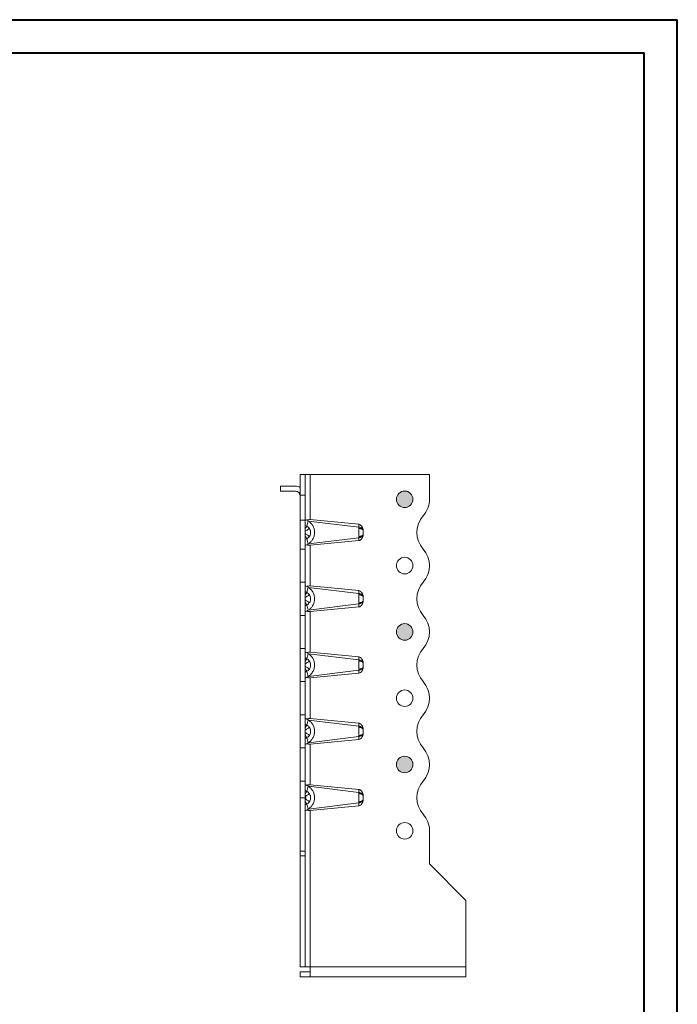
# Model space of a CAD drawing. Header units: millimetres. Extents: x 0 to 210, y 0 to 297.
# Tile 9 of 9: x 111 to 210, y 149 to 297. Entities that reach past the tile are written whole.
import ezdxf

# ---------------------------------------------------------------- set-up
doc = ezdxf.new("R2010")
doc.units = ezdxf.units.MM

msp = doc.modelspace()

# ---------------------------------------------------------------- hatches: boundary and pattern name
at = {"linetype": 'Continuous'}
h = msp.add_hatch(color=7, dxfattribs=at)
edge = h.paths.add_edge_path(flags=0)
edge.add_arc((168.93, 224.88), 1.25, 0, 360)
h = msp.add_hatch(color=7, dxfattribs=at)
edge = h.paths.add_edge_path(flags=0)
edge.add_arc((168.93, 204.88), 1.25, 0, 360)
h = msp.add_hatch(color=7, dxfattribs=at)
edge = h.paths.add_edge_path(flags=0)
edge.add_arc((168.93, 184.88), 1.25, 0, 360)

# ---------------------------------------------------------------- linework, layer by layer
at = {"color": 7, "linetype": 'Continuous', "lineweight": 40}
for p, q in [((0.08, 297.21), (210.08, 297.21)), ((210.08, 0.21), (210.08, 297.21)), ((210.08, 292.21), (210.08, 297.21)), ((10.08, 292.21), (205.08, 292.21)), ((205.08, 5.21), (205.08, 292.21))]:
    msp.add_line(p, q, dxfattribs=at)
at = {"color": 7, "linetype": 'Continuous', "lineweight": 15}
for p, q in [((153.18, 228.63), (153.93, 228.63)), ((153.18, 225.49), (153.18, 228.63)), ((153.93, 228.63), (153.93, 225.49)), ((153.93, 228.63), (154.68, 228.63)), ((154.68, 228.63), (154.68, 221.81)), ((172.68, 228.63), (154.68, 228.63)), ((172.68, 224.88), (172.68, 228.63)), ((150.18, 226.88), (150.18, 226.13)), ((152.43, 226.88), (150.18, 226.88)), ((152.43, 226.13), (150.18, 226.13)), ((153.93, 225.49), (153.18, 225.49)), ((153.18, 221.75), (153.18, 225.49)), ((153.93, 225.49), (153.93, 221.75)), ((153.93, 221.75), (153.18, 221.75)), ((153.18, 217.38), (153.18, 221.75)), ((153.93, 221.75), (153.93, 217.38)), ((154.37, 221.61), (154.17, 220.82)), ((162, 220.67), (154.4, 221.59)), ((154.68, 221.81), (161.99, 221.11)), ((154.17, 220.82), (153.93, 220.95)), ((153.93, 218.81), (154.17, 218.94)), ((154.17, 218.94), (154.37, 218.15)), ((154.4, 218.17), (162, 219.09)), ((161.99, 218.65), (154.68, 217.95)), ((153.93, 217.38), (153.18, 217.38)), ((153.18, 212.38), (153.18, 217.38)), ((153.93, 217.38), (153.93, 212.38)), ((154.68, 217.95), (154.68, 211.81)), ((153.93, 212.38), (153.18, 212.38)), ((153.18, 207.38), (153.18, 212.38)), ((153.93, 212.38), (153.93, 207.38)), ((154.17, 210.82), (153.93, 210.95)), ((154.37, 211.61), (154.17, 210.82)), ((162, 210.67), (154.4, 211.59)), ((154.68, 211.81), (161.99, 211.11)), ((153.93, 208.81), (154.17, 208.94)), ((154.17, 208.94), (154.37, 208.15)), ((154.4, 208.17), (162, 209.09)), ((161.99, 208.65), (154.68, 207.95)), ((154.68, 207.95), (154.68, 201.81)), ((153.93, 207.38), (153.18, 207.38)), ((153.18, 202.38), (153.18, 207.38)), ((153.93, 207.38), (153.93, 202.38)), ((153.93, 202.38), (153.18, 202.38)), ((153.18, 197.38), (153.18, 202.38)), ((153.93, 202.38), (153.93, 197.38)), ((154.17, 200.82), (153.93, 200.95)), ((154.37, 201.61), (154.17, 200.82)), ((162, 200.67), (154.4, 201.59)), ((154.68, 201.81), (161.99, 201.11)), ((154.4, 198.17), (162, 199.09)), ((153.93, 198.81), (154.17, 198.94)), ((154.17, 198.94), (154.37, 198.15)), ((161.99, 198.65), (154.68, 197.95)), ((154.68, 197.95), (154.68, 191.81)), ((153.93, 197.38), (153.18, 197.38)), ((153.18, 192.38), (153.18, 197.38)), ((153.93, 197.38), (153.93, 192.38)), ((153.93, 192.38), (153.18, 192.38)), ((153.18, 187.38), (153.18, 192.38)), ((153.93, 192.38), (153.93, 187.38)), ((154.37, 191.61), (154.17, 190.82)), ((162, 190.67), (154.4, 191.59)), ((154.68, 191.81), (161.99, 191.11)), ((154.17, 190.82), (153.93, 190.95)), ((153.93, 188.81), (154.17, 188.94)), ((154.17, 188.94), (154.37, 188.15)), ((154.4, 188.17), (162, 189.09)), ((161.99, 188.65), (154.68, 187.95)), ((153.93, 187.38), (153.18, 187.38)), ((153.18, 182.38), (153.18, 187.38)), ((153.93, 187.38), (153.93, 182.38)), ((154.68, 187.95), (154.68, 181.81)), ((153.18, 179.88), (153.18, 182.38)), ((153.93, 182.38), (153.18, 182.38)), ((153.93, 182.38), (153.93, 179.88)), ((154.37, 181.61), (154.17, 180.82)), ((162, 180.67), (154.4, 181.59)), ((154.68, 181.81), (161.99, 181.11)), ((153.93, 179.88), (153.18, 179.88)), ((153.18, 171.79), (153.18, 179.88)), ((154.17, 180.82), (153.93, 180.95)), ((153.93, 179.88), (153.93, 171.79)), ((153.93, 178.81), (154.17, 178.94)), ((154.17, 178.94), (154.37, 178.15)), ((154.4, 178.17), (162, 179.09)), ((161.99, 178.65), (154.68, 177.95)), ((154.68, 177.95), (154.68, 154.38)), ((172.68, 169.88), (172.68, 174.88)), ((153.18, 171.79), (153.93, 171.79)), ((153.18, 171.09), (153.18, 171.79)), ((153.93, 171.09), (153.18, 171.09)), ((153.18, 154.38), (153.18, 171.09)), ((153.93, 171.79), (153.93, 171.09)), ((153.93, 171.09), (153.93, 154.38)), ((178.18, 164.38), (172.68, 169.88)), ((178.18, 164.38), (178.18, 154.38)), ((153.18, 154.38), (153.93, 154.38)), ((153.18, 153.63), (154.68, 153.63)), ((153.18, 152.88), (153.18, 153.63)), ((153.93, 154.38), (154.68, 154.38)), ((178.18, 154.38), (154.68, 154.38)), ((154.68, 154.38), (154.68, 152.88)), ((178.18, 154.38), (178.18, 152.88)), ((154.68, 152.88), (153.18, 152.88)), ((154.68, 152.88), (178.18, 152.88))]:
    msp.add_line(p, q, dxfattribs=at)
for centre in [(168.93, 224.88), (168.93, 214.88), (168.93, 204.88), (168.93, 194.88), (168.93, 184.88), (168.93, 174.88)]:
    msp.add_circle(centre, 1.25, dxfattribs=at)
at = {"color": 7, "linetype": 'Continuous', "lineweight": 0}
for centre in [(168.93, 224.88), (168.93, 204.88), (168.93, 184.88)]:
    msp.add_circle(centre, 1.25, dxfattribs=at)
at = {"color": 7, "linetype": 'Continuous', "lineweight": 15}
for centre, radius, start, end in [((152.43, 225.38), 1.5, 60, 90), ((152.43, 225.38), 0.75, 0, 90), ((168.93, 224.88), 3.75, 318.1897, 360), ((174.52, 219.88), 3.75, 138.1897, 221.8103), ((168.93, 214.88), 3.75, 318.1897, 41.8103), ((174.52, 209.88), 3.75, 138.1897, 221.8103), ((168.93, 204.88), 3.75, 318.1897, 41.8103), ((174.52, 199.88), 3.75, 138.1897, 221.8103), ((168.93, 194.88), 3.75, 318.1897, 41.8103), ((174.52, 189.88), 3.75, 138.1897, 221.8103), ((168.93, 184.88), 3.75, 318.1897, 41.8103), ((174.52, 179.88), 3.75, 138.1897, 221.8103), ((168.93, 174.88), 3.75, 0, 41.8103)]:
    msp.add_arc(centre, radius, start, end, dxfattribs=at)
for centre, major_axis, start_param, end_param in [((154.68, 221.4), (0.749, -0.403), 2.39431, 3.183344), ((154.68, 218.35), (0.749, 0.403), 3.099842, 3.888875), ((154.68, 211.4), (0.749, -0.403), 2.39431, 3.183344), ((154.68, 208.35), (0.749, 0.403), 3.099842, 3.888875), ((154.68, 201.4), (0.749, -0.403), 2.39431, 3.183344), ((154.68, 198.35), (0.749, 0.403), 3.099842, 3.888875), ((154.68, 191.4), (0.749, -0.403), 2.39431, 3.183344), ((154.68, 188.35), (0.749, 0.403), 3.099842, 3.888875), ((154.68, 181.4), (0.749, -0.403), 2.39431, 3.183344), ((154.68, 178.35), (0.749, 0.403), 3.099842, 3.888875)]:
    msp.add_ellipse(centre, major_axis=major_axis, ratio=0.07772, start_param=start_param, end_param=end_param, dxfattribs=at)
for points, knots in [([(154.16, 221.74), (154.19, 221.75), (154.23, 221.77), (154.31, 221.79), (154.35, 221.8), (154.49, 221.81), (154.59, 221.82), (154.68, 221.81)], [0, 0, 0, 0, 0.25, 0.25, 0.5, 0.5, 1, 1, 1, 1]), ([(154.4, 218.17), (154.46, 218.21), (154.52, 218.25), (154.64, 218.35), (154.69, 218.4), (154.85, 218.57), (154.95, 218.69), (155.08, 218.91), (155.12, 218.98), (155.19, 219.15), (155.23, 219.23), (155.28, 219.41), (155.3, 219.5), (155.32, 219.68), (155.33, 219.78), (155.33, 219.97), (155.32, 220.06), (155.3, 220.25), (155.28, 220.34), (155.23, 220.52), (155.2, 220.6), (155.13, 220.77), (155.09, 220.84), (154.96, 221.06), (154.86, 221.19), (154.69, 221.35), (154.64, 221.41), (154.52, 221.5), (154.46, 221.55), (154.4, 221.59)], [0, 0, 0, 0, 0.0625, 0.0625, 0.125, 0.125, 0.25, 0.25, 0.3125, 0.3125, 0.375, 0.375, 0.4375, 0.4375, 0.5, 0.5, 0.5625, 0.5625, 0.625, 0.625, 0.6875, 0.6875, 0.75, 0.75, 0.875, 0.875, 0.9375, 0.9375, 1, 1, 1, 1]), ([(154.17, 220.82), (154.17, 220.81), (154.14, 220.76), (154.04, 220.58), (153.97, 220.44), (153.93, 220.38)], [0, 0, 0, 0, 0.2857143, 0.5714286, 0.7743368, 0.7743368, 0.7743368, 0.7743368]), ([(154.56, 220.47), (154.55, 220.47), (154.5, 220.43), (154.33, 220.32), (154.13, 220.19), (154, 220.1), (153.93, 220.06)], [0, 0, 0, 0, 0.285714, 0.571429, 0.785714, 1, 1, 1, 1]), ([(154.56, 220.47), (154.51, 220.53), (154.4, 220.67), (154.26, 220.77), (154.17, 220.82)], [-0.03148795, -0.03148795, -0.03148795, -0.03148795, -0.0179513, 0.00000001, 0.00000001, 0.00000001, 0.00000001]), ([(154.56, 219.28), (154.59, 219.33), (154.65, 219.44), (154.71, 219.61), (154.74, 219.79), (154.74, 219.94), (154.72, 220.06), (154.7, 220.15), (154.66, 220.29), (154.61, 220.4), (154.56, 220.47)], [-0.10675045, -0.10675045, -0.10675045, -0.10675045, -0.09599928, -0.0852481, -0.07449692, -0.06374574, -0.05837015, -0.05299456, -0.04761897, -0.03149221, -0.03149221, -0.03149221, -0.03149221]), ([(161.99, 221.11), (161.99, 221.06), (161.99, 221), (161.99, 220.91), (161.99, 220.86), (162, 220.78), (162, 220.75), (162, 220.7), (162, 220.69), (162, 220.67)], [-0.126791, -0.126791, -0.126791, -0.126791, -0.0817802, -0.0817802, -0.0412071, -0.0412071, -0.0158489, -0.0158489, 0, 0, 0, 0]), ([(161.99, 221.11), (162.04, 221.1), (162.09, 221.09), (162.18, 221.05), (162.23, 221.03), (162.31, 220.97), (162.35, 220.93), (162.43, 220.86), (162.46, 220.82), (162.54, 220.69), (162.59, 220.6), (162.65, 220.4), (162.67, 220.3), (162.68, 220.2)], [0, 0, 0, 0, 0.125, 0.125, 0.25, 0.25, 0.375, 0.375, 0.5, 0.5, 0.75, 0.75, 1, 1, 1, 1]), ([(162, 220.67), (162, 220.66), (162, 220.64), (162, 220.6), (162, 220.56), (162, 220.52), (162, 220.5)], [0, 0, 0, 0, 0.165455, 0.391316, 0.695874, 1, 1, 1, 1]), ([(162, 220.67), (162.18, 220.66), (162.51, 220.54), (162.66, 220.31), (162.68, 220.2)], [0, 0, 0, 0, 0.5, 0.9184242, 0.9184242, 0.9184242, 0.9184242]), ([(162, 220.5), (162, 220.46), (162, 220.35), (162, 220.2), (162, 220.07), (162, 219.94), (162, 219.81), (162, 219.68), (162, 219.56), (162, 219.4), (162, 219.3), (162, 219.25)], [-0.09692135, -0.09692135, -0.09692135, -0.09692135, -0.08573721, -0.07455307, -0.068961, -0.06336893, -0.05218479, -0.04659272, -0.04100065, -0.02981651, -0.01863237, -0.01863237, -0.01863237, -0.01863237]), ([(162, 220.5), (162.01, 220.5), (162.02, 220.5), (162.04, 220.5), (162.09, 220.5), (162.15, 220.49), (162.23, 220.47), (162.37, 220.43), (162.54, 220.34), (162.66, 220.2), (162.68, 220.11), (162.68, 220.06)], [0, 0, 0, 0, 0.017857, 0.035714, 0.071429, 0.142857, 0.214286, 0.285714, 0.571429, 0.785714, 1, 1, 1, 1]), ([(162.68, 220.06), (162.68, 220.07), (162.68, 220.08), (162.68, 220.09), (162.68, 220.11), (162.68, 220.13), (162.68, 220.15), (162.68, 220.16), (162.68, 220.18), (162.68, 220.2)], [0, 0, 0, 0, 0.0000670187, 0.0000670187, 0.0000670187, 0.0001676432, 0.0001676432, 0.0001676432, 0.0002683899, 0.0002683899, 0.0002683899, 0.0002683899]), ([(162.68, 219.69), (162.68, 219.71), (162.68, 219.74), (162.68, 219.79), (162.68, 219.82), (162.68, 219.86), (162.68, 219.9), (162.68, 219.93), (162.68, 219.97), (162.68, 220.01), (162.68, 220.05), (162.68, 220.06)], [-0.09692135, -0.09692135, -0.09692135, -0.09692135, -0.08573721, -0.07455307, -0.068961, -0.06336893, -0.05218479, -0.04659272, -0.04100065, -0.02981651, -0.01863237, -0.01863237, -0.01863237, -0.01863237]), ([(153.93, 219.7), (154, 219.66), (154.13, 219.57), (154.33, 219.43), (154.5, 219.32), (154.55, 219.29), (154.56, 219.28)], [0, 0, 0, 0, 0.214286, 0.428571, 0.714286, 1, 1, 1, 1]), ([(153.93, 219.38), (153.97, 219.31), (154.04, 219.17), (154.14, 219), (154.17, 218.94), (154.17, 218.94)], [0, 0, 0, 0, 0.2029133, 0.4886276, 0.7743418, 0.7743418, 0.7743418, 0.7743418]), ([(154.17, 218.94), (154.25, 218.98), (154.39, 219.08), (154.51, 219.21), (154.56, 219.28)], [-0.03148795, -0.03148795, -0.03148795, -0.03148795, -0.01574397, 0, 0, 0, 0]), ([(162.68, 219.56), (162.67, 219.46), (162.65, 219.36), (162.59, 219.16), (162.54, 219.07), (162.43, 218.89), (162.36, 218.82), (162.19, 218.7), (162.09, 218.66), (161.99, 218.65)], [0, 0, 0, 0, 0.25, 0.25, 0.5, 0.5, 0.75, 0.75, 1, 1, 1, 1]), ([(162, 219.09), (162, 219.07), (162, 219.05), (162, 219), (162, 218.97), (161.99, 218.9), (161.99, 218.85), (161.99, 218.75), (161.99, 218.7), (161.99, 218.65)], [-0.126791, -0.126791, -0.126791, -0.126791, -0.1109421, -0.1109421, -0.0855839, -0.0855839, -0.0450108, -0.0450108, 0, 0, 0, 0]), ([(162.68, 219.69), (162.68, 219.65), (162.66, 219.55), (162.54, 219.41), (162.37, 219.33), (162.23, 219.29), (162.15, 219.27), (162.09, 219.26), (162.04, 219.26), (162.02, 219.25), (162.01, 219.25), (162, 219.25)], [0, 0, 0, 0, 0.214286, 0.428571, 0.714286, 0.785714, 0.857143, 0.928571, 0.964286, 0.982143, 1, 1, 1, 1]), ([(162.68, 219.56), (162.66, 219.45), (162.51, 219.22), (162.18, 219.1), (162, 219.09)], [0, 0, 0, 0, 0.4184242, 0.9184242, 0.9184242, 0.9184242, 0.9184242]), ([(162, 219.25), (162, 219.24), (162, 219.2), (162, 219.15), (162, 219.11), (162, 219.09)], [0, 0, 0, 0, 0.278704, 0.60871, 1, 1, 1, 1]), ([(162.68, 219.56), (162.68, 219.58), (162.68, 219.61), (162.68, 219.63), (162.68, 219.64), (162.68, 219.65), (162.68, 219.66), (162.68, 219.67), (162.68, 219.68), (162.68, 219.69)], [0, 0, 0, 0, 0.00013404, 0.00013404, 0.00013404, 0.0002011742, 0.0002011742, 0.0002011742, 0.000268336, 0.000268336, 0.000268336, 0.000268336]), ([(154.68, 217.95), (154.63, 217.94), (154.59, 217.94), (154.49, 217.94), (154.44, 217.95), (154.31, 217.97), (154.22, 217.99), (154.16, 218.02)], [0, 0, 0, 0, 0.25, 0.25, 0.5, 0.5, 1, 1, 1, 1]), ([(154.16, 211.74), (154.19, 211.75), (154.23, 211.77), (154.31, 211.79), (154.35, 211.8), (154.49, 211.81), (154.59, 211.82), (154.68, 211.81)], [0, 0, 0, 0, 0.25, 0.25, 0.5, 0.5, 1, 1, 1, 1]), ([(154.4, 208.17), (154.46, 208.21), (154.52, 208.25), (154.64, 208.35), (154.69, 208.4), (154.85, 208.57), (154.95, 208.69), (155.08, 208.91), (155.12, 208.98), (155.19, 209.15), (155.23, 209.23), (155.28, 209.41), (155.3, 209.5), (155.32, 209.68), (155.33, 209.78), (155.33, 209.97), (155.32, 210.06), (155.3, 210.25), (155.28, 210.34), (155.23, 210.52), (155.2, 210.6), (155.13, 210.77), (155.09, 210.84), (154.96, 211.06), (154.86, 211.19), (154.69, 211.35), (154.64, 211.41), (154.52, 211.5), (154.46, 211.55), (154.4, 211.59)], [0, 0, 0, 0, 0.0625, 0.0625, 0.125, 0.125, 0.25, 0.25, 0.3125, 0.3125, 0.375, 0.375, 0.4375, 0.4375, 0.5, 0.5, 0.5625, 0.5625, 0.625, 0.625, 0.6875, 0.6875, 0.75, 0.75, 0.875, 0.875, 0.9375, 0.9375, 1, 1, 1, 1]), ([(161.99, 211.11), (161.99, 211.06), (161.99, 211), (161.99, 210.91), (161.99, 210.86), (162, 210.78), (162, 210.75), (162, 210.7), (162, 210.69), (162, 210.67)], [-0.126791, -0.126791, -0.126791, -0.126791, -0.0817802, -0.0817802, -0.0412071, -0.0412071, -0.0158489, -0.0158489, 0, 0, 0, 0]), ([(161.99, 211.11), (162.04, 211.1), (162.09, 211.09), (162.18, 211.05), (162.23, 211.03), (162.31, 210.97), (162.35, 210.93), (162.43, 210.86), (162.46, 210.82), (162.54, 210.69), (162.59, 210.6), (162.65, 210.4), (162.67, 210.3), (162.68, 210.2)], [0, 0, 0, 0, 0.125, 0.125, 0.25, 0.25, 0.375, 0.375, 0.5, 0.5, 0.75, 0.75, 1, 1, 1, 1]), ([(154.17, 210.82), (154.17, 210.81), (154.14, 210.76), (154.04, 210.58), (153.97, 210.44), (153.93, 210.38)], [0, 0, 0, 0, 0.2857143, 0.5714286, 0.7743369, 0.7743369, 0.7743369, 0.7743369]), ([(154.56, 210.47), (154.55, 210.47), (154.5, 210.43), (154.33, 210.32), (154.13, 210.19), (154, 210.1), (153.93, 210.06)], [0, 0, 0, 0, 0.285714, 0.571429, 0.785714, 1, 1, 1, 1]), ([(154.56, 209.28), (154.55, 209.29), (154.5, 209.32), (154.33, 209.43), (154.13, 209.57), (154, 209.66), (153.93, 209.7)], [0, 0, 0, 0, 0.285714, 0.571429, 0.785714, 1, 1, 1, 1]), ([(154.56, 210.47), (154.51, 210.53), (154.4, 210.67), (154.26, 210.77), (154.17, 210.82)], [-0.03148795, -0.03148795, -0.03148795, -0.03148795, -0.0179513, 0.00000001, 0.00000001, 0.00000001, 0.00000001]), ([(154.56, 209.28), (154.59, 209.33), (154.65, 209.44), (154.71, 209.61), (154.74, 209.79), (154.74, 209.94), (154.72, 210.06), (154.7, 210.15), (154.66, 210.29), (154.61, 210.4), (154.56, 210.47)], [-0.10675045, -0.10675045, -0.10675045, -0.10675045, -0.09599928, -0.0852481, -0.07449692, -0.06374574, -0.05837015, -0.05299456, -0.04761897, -0.03149221, -0.03149221, -0.03149221, -0.03149221]), ([(162.68, 209.56), (162.67, 209.46), (162.65, 209.36), (162.59, 209.16), (162.54, 209.07), (162.43, 208.89), (162.36, 208.82), (162.19, 208.7), (162.09, 208.66), (161.99, 208.65)], [0, 0, 0, 0, 0.25, 0.25, 0.5, 0.5, 0.75, 0.75, 1, 1, 1, 1]), ([(162, 210.67), (162, 210.66), (162, 210.64), (162, 210.6), (162, 210.56), (162, 210.52), (162, 210.5)], [0, 0, 0, 0, 0.165455, 0.391316, 0.695883, 1, 1, 1, 1]), ([(162, 210.67), (162.18, 210.66), (162.51, 210.54), (162.66, 210.31), (162.68, 210.2)], [0, 0, 0, 0, 0.5, 0.9184242, 0.9184242, 0.9184242, 0.9184242]), ([(162, 210.5), (162, 210.46), (162, 210.35), (162, 210.2), (162, 210.07), (162, 209.96), (162, 209.86), (162, 209.76), (162, 209.68), (162, 209.56), (162, 209.4), (162, 209.3), (162, 209.25)], [-0.09692135, -0.09692135, -0.09692135, -0.09692135, -0.08573721, -0.07455307, -0.068961, -0.06336893, -0.05498083, -0.05218479, -0.04659272, -0.04100065, -0.02981651, -0.01863237, -0.01863237, -0.01863237, -0.01863237]), ([(162, 210.5), (162.01, 210.5), (162.02, 210.5), (162.04, 210.5), (162.09, 210.5), (162.15, 210.49), (162.23, 210.47), (162.37, 210.43), (162.54, 210.34), (162.66, 210.2), (162.68, 210.11), (162.68, 210.06)], [0, 0, 0, 0, 0.017857, 0.035714, 0.071429, 0.142857, 0.214286, 0.285714, 0.571429, 0.785714, 1, 1, 1, 1]), ([(162.68, 209.69), (162.68, 209.65), (162.66, 209.55), (162.54, 209.41), (162.37, 209.33), (162.23, 209.29), (162.15, 209.27), (162.09, 209.26), (162.04, 209.26), (162.02, 209.25), (162.01, 209.25), (162, 209.25)], [0, 0, 0, 0, 0.214286, 0.428571, 0.714286, 0.785714, 0.857143, 0.928571, 0.964286, 0.982143, 1, 1, 1, 1]), ([(162.68, 209.56), (162.66, 209.45), (162.51, 209.22), (162.18, 209.1), (162, 209.09)], [0, 0, 0, 0, 0.4184242, 0.9184242, 0.9184242, 0.9184242, 0.9184242]), ([(162.68, 210.06), (162.68, 210.07), (162.68, 210.08), (162.68, 210.09), (162.68, 210.11), (162.68, 210.13), (162.68, 210.15), (162.68, 210.16), (162.68, 210.18), (162.68, 210.2)], [0, 0, 0, 0, 0.0000670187, 0.0000670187, 0.0000670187, 0.0001676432, 0.0001676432, 0.0001676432, 0.0002683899, 0.0002683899, 0.0002683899, 0.0002683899]), ([(162.68, 209.69), (162.68, 209.71), (162.68, 209.74), (162.68, 209.79), (162.68, 209.82), (162.68, 209.85), (162.68, 209.87), (162.68, 209.9), (162.68, 209.93), (162.68, 209.97), (162.68, 210.01), (162.68, 210.05), (162.68, 210.06)], [-0.09692135, -0.09692135, -0.09692135, -0.09692135, -0.08573721, -0.07455307, -0.068961, -0.06336893, -0.0605729, -0.05218479, -0.04659272, -0.04100065, -0.02981651, -0.01863237, -0.01863237, -0.01863237, -0.01863237]), ([(162.68, 209.56), (162.68, 209.58), (162.68, 209.61), (162.68, 209.63), (162.68, 209.64), (162.68, 209.65), (162.68, 209.66), (162.68, 209.67), (162.68, 209.68), (162.68, 209.69)], [0, 0, 0, 0, 0.00013404, 0.00013404, 0.00013404, 0.0002011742, 0.0002011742, 0.0002011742, 0.000268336, 0.000268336, 0.000268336, 0.000268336]), ([(153.93, 209.38), (153.97, 209.31), (154.04, 209.17), (154.14, 209), (154.17, 208.94), (154.17, 208.94)], [0, 0, 0, 0, 0.2029083, 0.4886226, 0.7743369, 0.7743369, 0.7743369, 0.7743369]), ([(154.68, 207.95), (154.63, 207.94), (154.59, 207.94), (154.49, 207.94), (154.44, 207.95), (154.31, 207.97), (154.22, 207.99), (154.16, 208.02)], [0, 0, 0, 0, 0.25, 0.25, 0.5, 0.5, 1, 1, 1, 1]), ([(154.17, 208.94), (154.26, 208.98), (154.4, 209.09), (154.51, 209.22), (154.56, 209.28)], [-0.03148796, -0.03148796, -0.03148796, -0.03148796, -0.01355673, 0, 0, 0, 0]), ([(162, 209.09), (162, 209.07), (162, 209.05), (162, 209), (162, 208.97), (161.99, 208.9), (161.99, 208.85), (161.99, 208.75), (161.99, 208.7), (161.99, 208.65)], [-0.126791, -0.126791, -0.126791, -0.126791, -0.1109421, -0.1109421, -0.0855839, -0.0855839, -0.0450108, -0.0450108, 0, 0, 0, 0]), ([(162, 209.25), (162, 209.24), (162, 209.2), (162, 209.15), (162, 209.11), (162, 209.09)], [0, 0, 0, 0, 0.278704, 0.608711, 1, 1, 1, 1]), ([(154.17, 200.82), (154.17, 200.81), (154.14, 200.76), (154.04, 200.58), (153.97, 200.44), (153.93, 200.38)], [0, 0, 0, 0, 0.2857143, 0.5714286, 0.774337, 0.774337, 0.774337, 0.774337]), ([(154.16, 201.74), (154.19, 201.75), (154.23, 201.77), (154.31, 201.79), (154.35, 201.8), (154.49, 201.81), (154.59, 201.82), (154.68, 201.81)], [0, 0, 0, 0, 0.25, 0.25, 0.5, 0.5, 1, 1, 1, 1]), ([(154.56, 200.47), (154.53, 200.51), (154.47, 200.59), (154.34, 200.72), (154.24, 200.79), (154.17, 200.82)], [-0.03148795, -0.03148795, -0.03148795, -0.03148795, -0.02246352, -0.01343908, 0.00000001, 0.00000001, 0.00000001, 0.00000001]), ([(154.4, 198.17), (154.46, 198.21), (154.52, 198.25), (154.64, 198.35), (154.69, 198.4), (154.85, 198.57), (154.95, 198.69), (155.08, 198.91), (155.12, 198.98), (155.19, 199.15), (155.23, 199.23), (155.28, 199.41), (155.3, 199.5), (155.32, 199.68), (155.33, 199.78), (155.33, 199.97), (155.32, 200.06), (155.3, 200.25), (155.28, 200.34), (155.23, 200.52), (155.2, 200.6), (155.13, 200.77), (155.09, 200.84), (154.96, 201.06), (154.86, 201.19), (154.69, 201.35), (154.64, 201.41), (154.52, 201.5), (154.46, 201.55), (154.4, 201.59)], [0, 0, 0, 0, 0.0625, 0.0625, 0.125, 0.125, 0.25, 0.25, 0.3125, 0.3125, 0.375, 0.375, 0.4375, 0.4375, 0.5, 0.5, 0.5625, 0.5625, 0.625, 0.625, 0.6875, 0.6875, 0.75, 0.75, 0.875, 0.875, 0.9375, 0.9375, 1, 1, 1, 1]), ([(161.99, 201.11), (161.99, 201.06), (161.99, 201), (161.99, 200.91), (161.99, 200.86), (162, 200.78), (162, 200.75), (162, 200.7), (162, 200.69), (162, 200.67)], [-0.126791, -0.126791, -0.126791, -0.126791, -0.0817802, -0.0817802, -0.0412071, -0.0412071, -0.0158489, -0.0158489, 0, 0, 0, 0]), ([(161.99, 201.11), (162.04, 201.1), (162.09, 201.09), (162.18, 201.05), (162.23, 201.03), (162.31, 200.97), (162.35, 200.93), (162.43, 200.86), (162.46, 200.82), (162.54, 200.69), (162.59, 200.6), (162.65, 200.4), (162.67, 200.3), (162.68, 200.2)], [0, 0, 0, 0, 0.125, 0.125, 0.25, 0.25, 0.375, 0.375, 0.5, 0.5, 0.75, 0.75, 1, 1, 1, 1]), ([(162, 200.67), (162, 200.66), (162, 200.64), (162, 200.6), (162, 200.56), (162, 200.52), (162, 200.5)], [0, 0, 0, 0, 0.165455, 0.391316, 0.695883, 1, 1, 1, 1]), ([(162, 200.67), (162.18, 200.66), (162.51, 200.54), (162.66, 200.31), (162.68, 200.2)], [0, 0, 0, 0, 0.5, 0.9184242, 0.9184242, 0.9184242, 0.9184242]), ([(162, 200.5), (162, 200.46), (162, 200.35), (162, 200.2), (162, 200.07), (162, 199.94), (162, 199.81), (162, 199.68), (162, 199.56), (162, 199.4), (162, 199.3), (162, 199.25)], [-0.09692135, -0.09692135, -0.09692135, -0.09692135, -0.08573721, -0.07455307, -0.068961, -0.06336893, -0.05218479, -0.04659272, -0.04100065, -0.02981651, -0.01863237, -0.01863237, -0.01863237, -0.01863237]), ([(162, 200.5), (162.01, 200.5), (162.02, 200.5), (162.04, 200.5), (162.09, 200.5), (162.15, 200.49), (162.23, 200.47), (162.37, 200.43), (162.54, 200.34), (162.66, 200.2), (162.68, 200.11), (162.68, 200.06)], [0, 0, 0, 0, 0.017857, 0.035714, 0.071429, 0.142857, 0.214286, 0.285714, 0.571429, 0.785714, 1, 1, 1, 1]), ([(154.56, 200.47), (154.55, 200.47), (154.5, 200.43), (154.33, 200.32), (154.13, 200.19), (154, 200.1), (153.93, 200.06)], [0, 0, 0, 0, 0.285714, 0.571429, 0.785714, 1, 1, 1, 1]), ([(154.56, 199.28), (154.55, 199.29), (154.5, 199.32), (154.33, 199.43), (154.13, 199.57), (154, 199.66), (153.93, 199.7)], [0, 0, 0, 0, 0.285714, 0.571429, 0.785714, 1, 1, 1, 1]), ([(153.93, 199.38), (153.97, 199.31), (154.04, 199.17), (154.14, 199), (154.17, 198.94), (154.17, 198.94)], [0, 0, 0, 0, 0.2029084, 0.4886227, 0.774337, 0.774337, 0.774337, 0.774337]), ([(154.17, 198.94), (154.24, 198.97), (154.34, 199.04), (154.47, 199.16), (154.53, 199.24), (154.56, 199.28)], [-0.03148796, -0.03148796, -0.03148796, -0.03148796, -0.01807564, -0.00903782, 0, 0, 0, 0]), ([(154.56, 199.28), (154.59, 199.33), (154.65, 199.44), (154.71, 199.61), (154.74, 199.79), (154.74, 199.94), (154.72, 200.06), (154.7, 200.15), (154.66, 200.29), (154.61, 200.4), (154.56, 200.47)], [-0.10675045, -0.10675045, -0.10675045, -0.10675045, -0.09599928, -0.0852481, -0.07449692, -0.06374574, -0.05837015, -0.05299456, -0.04761897, -0.03149221, -0.03149221, -0.03149221, -0.03149221]), ([(162.68, 199.56), (162.67, 199.46), (162.65, 199.36), (162.59, 199.16), (162.54, 199.07), (162.43, 198.89), (162.36, 198.82), (162.19, 198.7), (162.09, 198.66), (161.99, 198.65)], [0, 0, 0, 0, 0.25, 0.25, 0.5, 0.5, 0.75, 0.75, 1, 1, 1, 1]), ([(162, 199.09), (162, 199.07), (162, 199.05), (162, 199), (162, 198.97), (161.99, 198.9), (161.99, 198.85), (161.99, 198.75), (161.99, 198.7), (161.99, 198.65)], [-0.126791, -0.126791, -0.126791, -0.126791, -0.1109421, -0.1109421, -0.0855839, -0.0855839, -0.0450108, -0.0450108, 0, 0, 0, 0]), ([(162.68, 199.69), (162.68, 199.65), (162.66, 199.55), (162.54, 199.41), (162.37, 199.33), (162.23, 199.29), (162.15, 199.27), (162.09, 199.26), (162.04, 199.26), (162.02, 199.25), (162.01, 199.25), (162, 199.25)], [0, 0, 0, 0, 0.214286, 0.428571, 0.714286, 0.785714, 0.857143, 0.928571, 0.964286, 0.982143, 1, 1, 1, 1]), ([(162.68, 199.56), (162.66, 199.45), (162.51, 199.22), (162.18, 199.1), (162, 199.09)], [0, 0, 0, 0, 0.4184242, 0.9184242, 0.9184242, 0.9184242, 0.9184242]), ([(162, 199.25), (162, 199.24), (162, 199.2), (162, 199.15), (162, 199.11), (162, 199.09)], [0, 0, 0, 0, 0.2787053, 0.6087107, 1, 1, 1, 1]), ([(162.68, 200.06), (162.68, 200.07), (162.68, 200.08), (162.68, 200.09), (162.68, 200.11), (162.68, 200.13), (162.68, 200.15), (162.68, 200.16), (162.68, 200.18), (162.68, 200.2)], [0, 0, 0, 0, 0.0000670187, 0.0000670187, 0.0000670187, 0.0001676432, 0.0001676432, 0.0001676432, 0.0002683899, 0.0002683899, 0.0002683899, 0.0002683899]), ([(162.68, 199.69), (162.68, 199.71), (162.68, 199.74), (162.68, 199.79), (162.68, 199.82), (162.68, 199.86), (162.68, 199.9), (162.68, 199.93), (162.68, 199.97), (162.68, 200.01), (162.68, 200.05), (162.68, 200.06)], [-0.09692135, -0.09692135, -0.09692135, -0.09692135, -0.08573721, -0.07455307, -0.068961, -0.06336893, -0.05218479, -0.04659272, -0.04100065, -0.02981651, -0.01863237, -0.01863237, -0.01863237, -0.01863237]), ([(162.68, 199.56), (162.68, 199.58), (162.68, 199.61), (162.68, 199.63), (162.68, 199.64), (162.68, 199.65), (162.68, 199.66), (162.68, 199.67), (162.68, 199.68), (162.68, 199.69)], [0, 0, 0, 0, 0.00013404, 0.00013404, 0.00013404, 0.0002011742, 0.0002011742, 0.0002011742, 0.000268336, 0.000268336, 0.000268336, 0.000268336]), ([(154.68, 197.95), (154.63, 197.94), (154.59, 197.94), (154.49, 197.94), (154.44, 197.95), (154.31, 197.97), (154.22, 197.99), (154.16, 198.02)], [0, 0, 0, 0, 0.25, 0.25, 0.5, 0.5, 1, 1, 1, 1]), ([(154.16, 191.74), (154.19, 191.75), (154.23, 191.77), (154.31, 191.79), (154.35, 191.8), (154.49, 191.81), (154.59, 191.82), (154.68, 191.81)], [0, 0, 0, 0, 0.25, 0.25, 0.5, 0.5, 1, 1, 1, 1]), ([(154.4, 188.17), (154.46, 188.21), (154.52, 188.25), (154.64, 188.35), (154.69, 188.4), (154.85, 188.57), (154.95, 188.69), (155.08, 188.91), (155.12, 188.98), (155.19, 189.15), (155.23, 189.23), (155.28, 189.41), (155.3, 189.5), (155.32, 189.68), (155.33, 189.78), (155.33, 189.97), (155.32, 190.06), (155.3, 190.25), (155.28, 190.34), (155.23, 190.52), (155.2, 190.6), (155.13, 190.77), (155.09, 190.84), (154.96, 191.06), (154.86, 191.19), (154.69, 191.35), (154.64, 191.41), (154.52, 191.5), (154.46, 191.55), (154.4, 191.59)], [0, 0, 0, 0, 0.0625, 0.0625, 0.125, 0.125, 0.25, 0.25, 0.3125, 0.3125, 0.375, 0.375, 0.4375, 0.4375, 0.5, 0.5, 0.5625, 0.5625, 0.625, 0.625, 0.6875, 0.6875, 0.75, 0.75, 0.875, 0.875, 0.9375, 0.9375, 1, 1, 1, 1]), ([(154.17, 190.82), (154.17, 190.81), (154.14, 190.76), (154.04, 190.58), (153.97, 190.44), (153.93, 190.38)], [0, 0, 0, 0, 0.2857143, 0.5714286, 0.7743371, 0.7743371, 0.7743371, 0.7743371]), ([(154.56, 190.47), (154.55, 190.47), (154.5, 190.43), (154.33, 190.32), (154.13, 190.19), (154, 190.1), (153.93, 190.06)], [0, 0, 0, 0, 0.285714, 0.571429, 0.785714, 1, 1, 1, 1]), ([(154.56, 190.47), (154.51, 190.53), (154.4, 190.67), (154.26, 190.77), (154.17, 190.82)], [-0.03148795, -0.03148795, -0.03148795, -0.03148795, -0.0179513, 0.00000001, 0.00000001, 0.00000001, 0.00000001]), ([(154.56, 189.28), (154.59, 189.33), (154.65, 189.44), (154.71, 189.61), (154.74, 189.79), (154.74, 189.94), (154.72, 190.06), (154.7, 190.17), (154.65, 190.32), (154.59, 190.42), (154.56, 190.47)], [-0.10675045, -0.10675045, -0.10675045, -0.10675045, -0.09599928, -0.0852481, -0.07449692, -0.06374574, -0.05837015, -0.05299456, -0.04224338, -0.03149221, -0.03149221, -0.03149221, -0.03149221]), ([(161.99, 191.11), (161.99, 191.06), (161.99, 191), (161.99, 190.91), (161.99, 190.86), (162, 190.78), (162, 190.75), (162, 190.7), (162, 190.69), (162, 190.67)], [-0.126791, -0.126791, -0.126791, -0.126791, -0.0817802, -0.0817802, -0.0412071, -0.0412071, -0.0158489, -0.0158489, 0, 0, 0, 0]), ([(161.99, 191.11), (162.04, 191.1), (162.09, 191.09), (162.18, 191.05), (162.23, 191.03), (162.31, 190.97), (162.35, 190.93), (162.43, 190.86), (162.46, 190.82), (162.54, 190.69), (162.59, 190.6), (162.65, 190.4), (162.67, 190.3), (162.68, 190.2)], [0, 0, 0, 0, 0.125, 0.125, 0.25, 0.25, 0.375, 0.375, 0.5, 0.5, 0.75, 0.75, 1, 1, 1, 1]), ([(162, 190.67), (162, 190.66), (162, 190.64), (162, 190.6), (162, 190.56), (162, 190.52), (162, 190.5)], [0, 0, 0, 0, 0.165455, 0.391316, 0.695883, 1, 1, 1, 1]), ([(162, 190.67), (162.18, 190.66), (162.51, 190.54), (162.66, 190.31), (162.68, 190.2)], [0, 0, 0, 0, 0.5, 0.9184242, 0.9184242, 0.9184242, 0.9184242]), ([(162, 190.5), (162, 190.46), (162, 190.35), (162, 190.2), (162, 190.07), (162, 189.94), (162, 189.78), (162, 189.59), (162, 189.4), (162, 189.3), (162, 189.25)], [-0.09692135, -0.09692135, -0.09692135, -0.09692135, -0.08573721, -0.07455307, -0.068961, -0.06336893, -0.05218479, -0.04100065, -0.02981651, -0.01863237, -0.01863237, -0.01863237, -0.01863237]), ([(162, 190.5), (162.01, 190.5), (162.02, 190.5), (162.04, 190.5), (162.09, 190.5), (162.15, 190.49), (162.23, 190.47), (162.37, 190.43), (162.54, 190.34), (162.66, 190.2), (162.68, 190.11), (162.68, 190.06)], [0, 0, 0, 0, 0.017857, 0.035714, 0.071429, 0.142857, 0.214286, 0.285714, 0.571429, 0.785714, 1, 1, 1, 1]), ([(162.68, 190.06), (162.68, 190.07), (162.68, 190.08), (162.68, 190.09), (162.68, 190.11), (162.68, 190.13), (162.68, 190.15), (162.68, 190.16), (162.68, 190.18), (162.68, 190.2)], [0, 0, 0, 0, 0.0000670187, 0.0000670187, 0.0000670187, 0.0001676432, 0.0001676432, 0.0001676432, 0.0002683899, 0.0002683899, 0.0002683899, 0.0002683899]), ([(154.56, 189.28), (154.55, 189.29), (154.5, 189.32), (154.33, 189.43), (154.13, 189.57), (154, 189.66), (153.93, 189.7)], [0, 0, 0, 0, 0.285714, 0.571429, 0.785714, 1, 1, 1, 1]), ([(153.93, 189.38), (153.97, 189.31), (154.04, 189.17), (154.14, 189), (154.17, 188.94), (154.17, 188.94)], [0, 0, 0, 0, 0.2029086, 0.4886229, 0.7743371, 0.7743371, 0.7743371, 0.7743371]), ([(154.17, 188.94), (154.24, 188.97), (154.34, 189.04), (154.47, 189.16), (154.53, 189.24), (154.56, 189.28)], [-0.03148796, -0.03148796, -0.03148796, -0.03148796, -0.01807564, -0.00903782, 0, 0, 0, 0]), ([(162.68, 189.56), (162.67, 189.46), (162.65, 189.36), (162.59, 189.16), (162.54, 189.07), (162.43, 188.89), (162.36, 188.82), (162.19, 188.7), (162.09, 188.66), (161.99, 188.65)], [0, 0, 0, 0, 0.25, 0.25, 0.5, 0.5, 0.75, 0.75, 1, 1, 1, 1]), ([(162, 189.09), (162, 189.07), (162, 189.05), (162, 189), (162, 188.97), (161.99, 188.9), (161.99, 188.85), (161.99, 188.75), (161.99, 188.7), (161.99, 188.65)], [-0.126791, -0.126791, -0.126791, -0.126791, -0.1109421, -0.1109421, -0.0855839, -0.0855839, -0.0450108, -0.0450108, 0, 0, 0, 0]), ([(162.68, 189.69), (162.68, 189.65), (162.66, 189.55), (162.54, 189.41), (162.37, 189.33), (162.23, 189.29), (162.15, 189.27), (162.09, 189.26), (162.04, 189.26), (162.02, 189.25), (162.01, 189.25), (162, 189.25)], [0, 0, 0, 0, 0.214286, 0.428571, 0.714286, 0.785714, 0.857143, 0.928571, 0.964286, 0.982143, 1, 1, 1, 1]), ([(162.68, 189.56), (162.66, 189.45), (162.51, 189.22), (162.18, 189.1), (162, 189.09)], [0, 0, 0, 0, 0.4184242, 0.9184242, 0.9184242, 0.9184242, 0.9184242]), ([(162, 189.25), (162, 189.23), (162, 189.2), (162, 189.14), (162, 189.11), (162, 189.09)], [0, 0, 0, 0, 0.304224, 0.608708, 1, 1, 1, 1]), ([(162.68, 189.69), (162.68, 189.71), (162.68, 189.74), (162.68, 189.79), (162.68, 189.85), (162.68, 189.9), (162.68, 189.93), (162.68, 189.97), (162.68, 190.01), (162.68, 190.05), (162.68, 190.06)], [-0.09692135, -0.09692135, -0.09692135, -0.09692135, -0.08573721, -0.07455307, -0.06336893, -0.05218479, -0.04659272, -0.04100065, -0.02981651, -0.01863237, -0.01863237, -0.01863237, -0.01863237]), ([(162.68, 189.56), (162.68, 189.58), (162.68, 189.61), (162.68, 189.63), (162.68, 189.64), (162.68, 189.65), (162.68, 189.66), (162.68, 189.67), (162.68, 189.68), (162.68, 189.69)], [0, 0, 0, 0, 0.00013404, 0.00013404, 0.00013404, 0.0002011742, 0.0002011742, 0.0002011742, 0.000268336, 0.000268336, 0.000268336, 0.000268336]), ([(154.68, 187.95), (154.63, 187.94), (154.59, 187.94), (154.49, 187.94), (154.44, 187.95), (154.31, 187.97), (154.22, 187.99), (154.16, 188.02)], [0, 0, 0, 0, 0.25, 0.25, 0.5, 0.5, 1, 1, 1, 1]), ([(154.16, 181.74), (154.19, 181.75), (154.23, 181.77), (154.31, 181.79), (154.35, 181.8), (154.49, 181.81), (154.59, 181.82), (154.68, 181.81)], [0, 0, 0, 0, 0.25, 0.25, 0.5, 0.5, 1, 1, 1, 1]), ([(154.4, 178.17), (154.46, 178.21), (154.52, 178.25), (154.64, 178.35), (154.69, 178.4), (154.85, 178.57), (154.95, 178.69), (155.08, 178.91), (155.12, 178.98), (155.19, 179.15), (155.23, 179.23), (155.28, 179.41), (155.3, 179.5), (155.32, 179.68), (155.33, 179.78), (155.33, 179.97), (155.32, 180.06), (155.3, 180.25), (155.28, 180.34), (155.23, 180.52), (155.2, 180.6), (155.13, 180.77), (155.09, 180.84), (154.96, 181.06), (154.86, 181.19), (154.69, 181.35), (154.64, 181.41), (154.52, 181.5), (154.46, 181.55), (154.4, 181.59)], [0, 0, 0, 0, 0.0625, 0.0625, 0.125, 0.125, 0.25, 0.25, 0.3125, 0.3125, 0.375, 0.375, 0.4375, 0.4375, 0.5, 0.5, 0.5625, 0.5625, 0.625, 0.625, 0.6875, 0.6875, 0.75, 0.75, 0.875, 0.875, 0.9375, 0.9375, 1, 1, 1, 1]), ([(154.17, 180.82), (154.17, 180.81), (154.14, 180.76), (154.04, 180.58), (153.97, 180.44), (153.93, 180.38)], [0, 0, 0, 0, 0.2857143, 0.5714286, 0.7743373, 0.7743373, 0.7743373, 0.7743373]), ([(154.56, 180.47), (154.55, 180.47), (154.5, 180.43), (154.33, 180.32), (154.13, 180.19), (154, 180.1), (153.93, 180.06)], [0, 0, 0, 0, 0.285714, 0.571429, 0.785714, 1, 1, 1, 1]), ([(153.93, 180.06), (153.95, 180.03), (153.97, 180), (153.98, 179.96), (153.98, 179.93), (153.99, 179.9), (153.99, 179.85), (153.98, 179.8), (153.96, 179.75), (153.94, 179.71), (153.93, 179.7)], [-0.10675045, -0.10675045, -0.10675045, -0.10675045, -0.09062369, -0.0852481, -0.07987251, -0.07449692, -0.06374574, -0.05299456, -0.04224338, -0.03149221, -0.03149221, -0.03149221, -0.03149221]), ([(154.56, 179.28), (154.55, 179.29), (154.5, 179.32), (154.33, 179.43), (154.13, 179.57), (154, 179.66), (153.93, 179.7)], [0, 0, 0, 0, 0.285714, 0.571429, 0.785714, 1, 1, 1, 1]), ([(154.56, 180.47), (154.51, 180.53), (154.4, 180.67), (154.26, 180.77), (154.17, 180.82)], [-0.03148795, -0.03148795, -0.03148795, -0.03148795, -0.0179513, 0.00000001, 0.00000001, 0.00000001, 0.00000001]), ([(154.56, 179.28), (154.59, 179.33), (154.65, 179.44), (154.71, 179.61), (154.74, 179.79), (154.74, 179.94), (154.72, 180.06), (154.7, 180.15), (154.66, 180.29), (154.61, 180.4), (154.56, 180.47)], [-0.10675045, -0.10675045, -0.10675045, -0.10675045, -0.09599928, -0.0852481, -0.07449692, -0.06374574, -0.05837015, -0.05299456, -0.04761897, -0.03149221, -0.03149221, -0.03149221, -0.03149221]), ([(161.99, 181.11), (161.99, 181.06), (161.99, 181), (161.99, 180.91), (161.99, 180.86), (162, 180.78), (162, 180.75), (162, 180.7), (162, 180.69), (162, 180.67)], [-0.126791, -0.126791, -0.126791, -0.126791, -0.0817802, -0.0817802, -0.0412071, -0.0412071, -0.0158489, -0.0158489, 0, 0, 0, 0]), ([(161.99, 181.11), (162.04, 181.1), (162.09, 181.09), (162.18, 181.05), (162.23, 181.03), (162.31, 180.97), (162.35, 180.93), (162.43, 180.86), (162.46, 180.82), (162.54, 180.69), (162.59, 180.6), (162.65, 180.4), (162.67, 180.3), (162.68, 180.2)], [0, 0, 0, 0, 0.125, 0.125, 0.25, 0.25, 0.375, 0.375, 0.5, 0.5, 0.75, 0.75, 1, 1, 1, 1]), ([(162, 180.67), (162, 180.66), (162, 180.64), (162, 180.6), (162, 180.56), (162, 180.52), (162, 180.5)], [0, 0, 0, 0, 0.165456, 0.391316, 0.695917, 1, 1, 1, 1]), ([(162, 180.67), (162.18, 180.66), (162.51, 180.54), (162.66, 180.31), (162.68, 180.2)], [0, 0, 0, 0, 0.5, 0.9184242, 0.9184242, 0.9184242, 0.9184242]), ([(162, 180.5), (162, 180.48), (162, 180.43), (162, 180.32), (162, 180.2), (162, 180.09), (162, 180.02), (162, 179.93), (162, 179.81), (162, 179.68), (162, 179.56), (162, 179.44), (162, 179.33), (162, 179.28), (162, 179.25)], [-0.09692135, -0.09692135, -0.09692135, -0.09692135, -0.09132928, -0.08573721, -0.07455307, -0.068961, -0.06616497, -0.06336893, -0.05218479, -0.04659272, -0.04100065, -0.02981651, -0.02422444, -0.01863237, -0.01863237, -0.01863237, -0.01863237]), ([(162, 180.5), (162.01, 180.5), (162.02, 180.5), (162.04, 180.5), (162.09, 180.5), (162.15, 180.49), (162.23, 180.47), (162.37, 180.43), (162.54, 180.34), (162.66, 180.2), (162.68, 180.11), (162.68, 180.06)], [0, 0, 0, 0, 0.017857, 0.035714, 0.071429, 0.142857, 0.214286, 0.285714, 0.571429, 0.785714, 1, 1, 1, 1]), ([(162.68, 179.69), (162.68, 179.65), (162.66, 179.55), (162.54, 179.41), (162.37, 179.33), (162.23, 179.29), (162.15, 179.27), (162.09, 179.26), (162.04, 179.26), (162.02, 179.25), (162.01, 179.25), (162, 179.25)], [0, 0, 0, 0, 0.214286, 0.428571, 0.714286, 0.785714, 0.857143, 0.928571, 0.964286, 0.982143, 1, 1, 1, 1]), ([(162.68, 180.06), (162.68, 180.07), (162.68, 180.08), (162.68, 180.09), (162.68, 180.11), (162.68, 180.13), (162.68, 180.15), (162.68, 180.16), (162.68, 180.18), (162.68, 180.2)], [0, 0, 0, 0, 0.0000670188, 0.0000670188, 0.0000670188, 0.0001676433, 0.0001676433, 0.0001676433, 0.00026839, 0.00026839, 0.00026839, 0.00026839]), ([(162.68, 179.69), (162.68, 179.7), (162.68, 179.72), (162.68, 179.75), (162.68, 179.79), (162.68, 179.82), (162.68, 179.86), (162.68, 179.89), (162.68, 179.92), (162.68, 179.94), (162.68, 179.97), (162.68, 180.01), (162.68, 180.04), (162.68, 180.05), (162.68, 180.06)], [-0.09692135, -0.09692135, -0.09692135, -0.09692135, -0.09132928, -0.08573721, -0.07455307, -0.068961, -0.06336893, -0.05218479, -0.04938876, -0.04659272, -0.04100065, -0.02981651, -0.02422444, -0.01863237, -0.01863237, -0.01863237, -0.01863237]), ([(162.68, 179.56), (162.68, 179.58), (162.68, 179.61), (162.68, 179.63), (162.68, 179.64), (162.68, 179.65), (162.68, 179.66), (162.68, 179.67), (162.68, 179.68), (162.68, 179.69)], [0, 0, 0, 0, 0.0001340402, 0.0001340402, 0.0001340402, 0.0002011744, 0.0002011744, 0.0002011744, 0.0002683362, 0.0002683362, 0.0002683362, 0.0002683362]), ([(153.93, 179.38), (153.97, 179.31), (154.04, 179.17), (154.14, 179), (154.17, 178.94), (154.17, 178.94)], [0, 0, 0, 0, 0.2029088, 0.488623, 0.7743373, 0.7743373, 0.7743373, 0.7743373]), ([(154.17, 178.94), (154.24, 178.97), (154.34, 179.04), (154.47, 179.16), (154.53, 179.24), (154.56, 179.28)], [-0.03148796, -0.03148796, -0.03148796, -0.03148796, -0.01807564, -0.00903782, 0, 0, 0, 0]), ([(162.68, 179.56), (162.67, 179.46), (162.65, 179.36), (162.59, 179.16), (162.54, 179.07), (162.43, 178.89), (162.36, 178.82), (162.19, 178.7), (162.09, 178.66), (161.99, 178.65)], [0, 0, 0, 0, 0.25, 0.25, 0.5, 0.5, 0.75, 0.75, 1, 1, 1, 1]), ([(162, 179.09), (162, 179.07), (162, 179.05), (162, 179), (162, 178.97), (161.99, 178.9), (161.99, 178.85), (161.99, 178.75), (161.99, 178.7), (161.99, 178.65)], [-0.126791, -0.126791, -0.126791, -0.126791, -0.1109421, -0.1109421, -0.0855839, -0.0855839, -0.0450108, -0.0450108, 0, 0, 0, 0]), ([(162.68, 179.56), (162.66, 179.45), (162.51, 179.22), (162.18, 179.1), (162, 179.09)], [0, 0, 0, 0, 0.4184242, 0.9184242, 0.9184242, 0.9184242, 0.9184242]), ([(162, 179.25), (162, 179.23), (162, 179.2), (162, 179.14), (162, 179.11), (162, 179.09)], [0, 0, 0, 0, 0.304337, 0.608708, 1, 1, 1, 1]), ([(154.68, 177.95), (154.63, 177.94), (154.59, 177.94), (154.49, 177.94), (154.44, 177.95), (154.31, 177.97), (154.22, 177.99), (154.16, 178.02)], [0, 0, 0, 0, 0.25, 0.25, 0.5, 0.5, 1, 1, 1, 1])]:
    msp.add_open_spline(points, degree=3, knots=knots, dxfattribs=at)
for points in [[(154.16, 221.74), (154.23, 221.69), (154.3, 221.65), (154.37, 221.61)], [(154.37, 221.61), (154.38, 221.6), (154.39, 221.59), (154.4, 221.59)], [(154.37, 218.15), (154.3, 218.11), (154.23, 218.06), (154.16, 218.02)], [(154.4, 218.17), (154.39, 218.16), (154.38, 218.16), (154.37, 218.15)], [(154.16, 211.74), (154.23, 211.69), (154.3, 211.65), (154.37, 211.61)], [(154.37, 211.61), (154.38, 211.6), (154.39, 211.59), (154.4, 211.59)], [(154.37, 208.15), (154.3, 208.11), (154.23, 208.06), (154.16, 208.02)], [(154.4, 208.17), (154.39, 208.16), (154.38, 208.16), (154.37, 208.15)], [(154.16, 201.74), (154.23, 201.69), (154.3, 201.65), (154.37, 201.61)], [(154.37, 201.61), (154.38, 201.6), (154.39, 201.59), (154.4, 201.59)], [(154.37, 198.15), (154.3, 198.11), (154.23, 198.06), (154.16, 198.02)], [(154.4, 198.17), (154.39, 198.16), (154.38, 198.16), (154.37, 198.15)], [(154.16, 191.74), (154.23, 191.69), (154.3, 191.65), (154.37, 191.61)], [(154.37, 191.61), (154.38, 191.6), (154.39, 191.59), (154.4, 191.59)], [(154.37, 188.15), (154.3, 188.11), (154.23, 188.06), (154.16, 188.02)], [(154.4, 188.17), (154.39, 188.16), (154.38, 188.16), (154.37, 188.15)], [(154.16, 181.74), (154.23, 181.69), (154.3, 181.65), (154.37, 181.61)], [(154.37, 181.61), (154.38, 181.6), (154.39, 181.59), (154.4, 181.59)], [(154.37, 178.15), (154.3, 178.11), (154.23, 178.06), (154.16, 178.02)], [(154.4, 178.17), (154.39, 178.16), (154.38, 178.16), (154.37, 178.15)]]:
    msp.add_open_spline(points, degree=3, dxfattribs=at)

doc.saveas('drawing.dxf')
